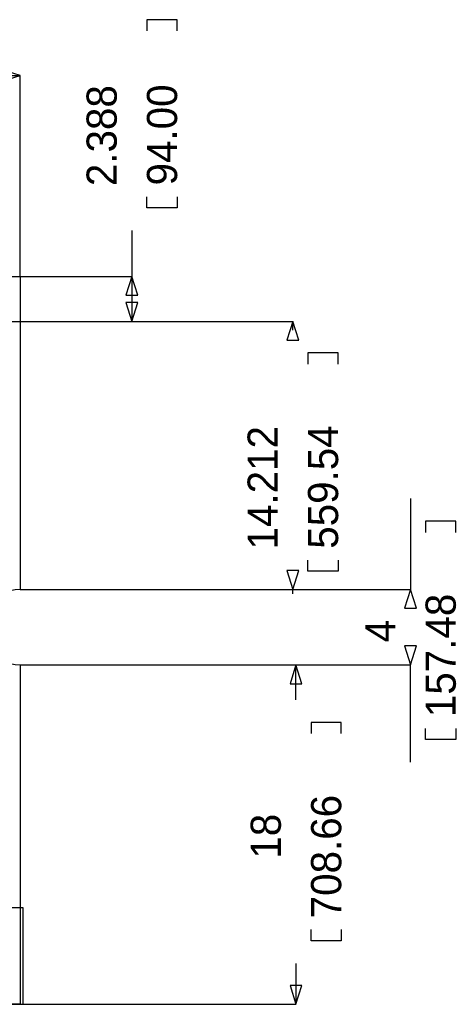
# Model space of a CAD drawing. Extents: x -7.9 to 90.7, y 0 to 54.5.
# Tile 9 of 9: x 67.6 to 90.7, y 0 to 52.2. Entities that reach past the tile are written whole.
import ezdxf

# ---------------------------------------------------------------- set-up
doc = ezdxf.new("R2010")
doc.units = 0
for name, color, linetype in [('BG_DIMENSION', 2, 'CONTINUOUS'), ('BG_OUTLINE', 80, 'CONTINUOUS'), ('PG_ASSEMBLY_TOP', 151, 'CONTINUOUS')]:
    doc.layers.add(name, color=color, linetype=linetype)

msp = doc.modelspace()

# ---------------------------------------------------------------- linework, layer by layer
at = {"layer": 'BG_DIMENSION'}
for points in [[(75.9206, 51.6128), (75.9206, 52.2097), (74.3204, 52.2097), (74.3204, 51.6128)], [(41.09085, 49.2506), (67.600068, 49.2506)], [(66.60007, 48.93818), (67.600068, 49.2506), (66.60007, 49.56302), (66.60007, 48.93818)], [(67.600068, 38.599872), (67.600068, 49.2506)], [(75.9206, 42.8244), (75.9206, 42.2275), (74.3204, 42.2275), (74.3204, 42.8244)], [(73.5203, 41.02735), (73.5203, 38.599872)], [(67.600068, 38.599872), (73.5203, 38.599872)], [(73.83272, 37.599874), (73.5203, 38.599872), (73.20788, 37.599874), (73.83272, 37.599874)], [(73.5203, 38.599872), (73.5203, 36.212272)], [(73.20788, 37.21227), (73.5203, 36.212272), (73.83272, 37.21227), (73.20788, 37.21227)], [(65.212468, 36.212272), (82.0547, 36.212272)], [(65.212468, 36.212272), (73.5203, 36.212272)], [(82.36712, 35.212274), (82.0547, 36.212272), (81.74228, 35.212274), (82.36712, 35.212274)], [(82.0547, 35.74415), (82.0547, 36.212272)], [(84.455, 33.9471), (84.455, 34.544), (82.8548, 34.544), (82.8548, 33.9471)], [(88.2904, 26.81605), (88.2904, 21.999956)], [(90.6907, 25.019), (90.6907, 25.6159), (89.0905, 25.6159), (89.0905, 25.019)], [(84.455, 23.5585), (84.455, 22.9616), (82.8548, 22.9616), (82.8548, 23.5585)], [(81.74228, 22.999954), (82.0547, 21.999956), (82.36712, 22.999954), (81.74228, 22.999954)], [(67.600068, 21.999956), (88.2904, 21.999956)], [(67.600068, 21.999956), (82.0547, 21.999956)], [(82.0547, 21.76145), (82.0547, 21.999956)], [(88.60282, 20.999958), (88.2904, 21.999956), (87.97798, 20.999958), (88.60282, 20.999958)], [(87.97798, 18.999962), (88.2904, 17.999964), (88.60282, 18.999962), (87.97798, 18.999962)], [(67.600068, 17.999964), (82.2198, 17.999964)], [(67.600068, 17.999964), (88.2904, 17.999964)], [(82.53222, 16.999966), (82.2198, 17.999964), (81.90738, 16.999966), (82.53222, 16.999966)], [(82.2198, 16.14805), (82.2198, 17.999964)], [(88.2904, 12.83335), (88.2904, 17.999964)], [(84.6201, 14.351), (84.6201, 14.9479), (83.0199, 14.9479), (83.0199, 14.351)], [(90.6907, 14.6304), (90.6907, 14.0335), (89.0905, 14.0335), (89.0905, 14.6304)], [(84.6201, 3.9624), (84.6201, 3.3655), (83.0199, 3.3655), (83.0199, 3.9624)], [(82.2198, 2.16535), (82.2198, 0)], [(81.90738, 0.999998), (82.2198, 0), (82.53222, 0.999998), (81.90738, 0.999998)], [(67.600068, 0), (82.2198, 0)]]:
    msp.add_lwpolyline(points, dxfattribs=at)
at = {"layer": 'BG_OUTLINE'}
msp.add_lwpolyline([(67.600068, 0), (25.299924, 0), (25.299924, 3.75412, 0.414116), (24.800052, 4.253992, 0.414221), (24.299926, 3.75412), (24.299926, 0), (0, 0), (0, 17.999964, 0.41415), (1.999996, 19.99996, 0.414214), (0, 21.999956), (0, 38.599872), (67.600068, 38.599872), (67.600068, 21.999956, 1.000034), (67.600068, 17.999964)], format="xyb", close=True, dxfattribs=at)
at = {"layer": 'PG_ASSEMBLY_TOP'}
for points in [[(0.001016, 0), (0.001016, 5.129022), (67.750944, 5.129022), (67.750944, 0)], [(25.30094, 0), (67.750944, 0)]]:
    msp.add_lwpolyline(points, dxfattribs=at)

# ---------------------------------------------------------------- texts
at = {"layer": 'BG_DIMENSION'}
for s, p in [('2.388', (72.7202, 43.3832)), ('94.00', (75.9206, 43.4213)), ('14.212', (81.2546, 24.1173)), ('559.54', (84.455, 24.1554)), ('157.48', (90.6907, 15.2273)), ('4', (87.4903, 19.1897)), ('708.66', (84.6201, 4.5593)), ('18', (81.4197, 7.7216))]:
    msp.add_text(s, height=1.6002, rotation=90, dxfattribs=at).set_placement(p)

doc.saveas('drawing.dxf')
